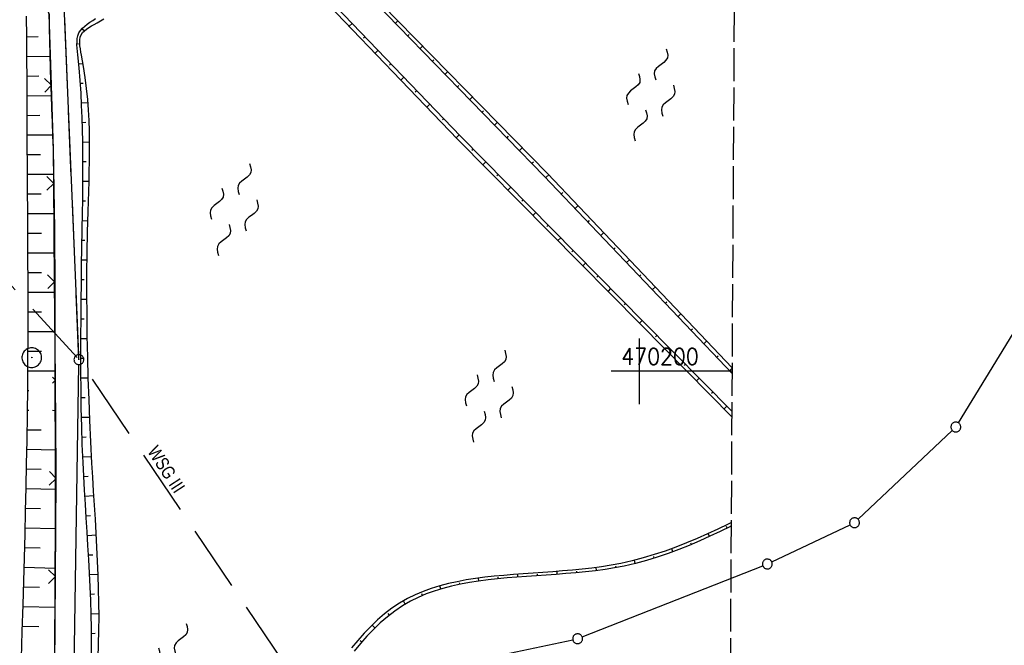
# Model space of a CAD drawing. Extents: x 510526 to 513920, y 467229 to 478797.
# Tile 46 of 256: x 511205 to 511356, y 470158 to 470254. Entities that reach past the tile are written whole.
import ezdxf
from ezdxf.enums import TextEntityAlignment as Align

# ---------------------------------------------------------------- set-up
doc = ezdxf.new("R2010")
doc.units = 0
doc.header["$LTSCALE"] = 10
doc.header["$MEASUREMENT"] = 0
for name, pattern in [('LT00', [0]), ('LT05', [0.7, 0.5, -0.2]), ('LT14', [0.6, 0.5, -0.1])]:
    doc.linetypes.add(name, pattern=pattern)
doc.layers.get('0').update_dxf_attribs({"linetype": 'LT00'})
for name, color, linetype in [('--WASSER_NUTZUNG', 180, 'Continuous'), ('DFK_AB_L', 21, 'LT00'), ('DFK_AB_P', 7, 'LT00'), ('DFK_GZPKT', 250, 'LT00'), ('DFK_KATASTER', 250, 'LT00'), ('V97_BOESCH', 250, 'LT00'), ('V97_BOSCHUNG', 250, 'LT00'), ('V97_PKT_AU', 211, 'LT00'), ('V97_RASTER', 250, 'LT00'), ('V97_ZAUN', 40, 'LT00'), ('WSG-GRENZE', 162, 'LT05'), ('WSG_TEXT', 163, 'Continuous')]:
    doc.layers.add(name, color=color, linetype=linetype)
doc.layers.add('-BLATT_97-RAND', color=7, linetype='LT14', plot=False)
doc.styles.add('Beschrift', font='ARIAL.TTF')
doc.styles.get("Standard").update_dxf_attribs({"font": 'romans.shx'})

# ---------------------------------------------------------------- blocks, each defined once
blk = doc.blocks.new('SYMB7250')
at = {"color": 0, "linetype": 'ByBlock'}
for points in [[(-0.25, 0.28), (-0.208333, 0.308889), (-0.166667, 0.331111), (-0.125, 0.34), (-0.083333, 0.331111), (-0.041667, 0.308889), (0, 0.28)], [(0, 0.28), (0.041667, 0.251111), (0.083333, 0.228889), (0.125, 0.22), (0.166667, 0.228889), (0.208333, 0.251111), (0.25, 0.28)], [(-0.74, 0), (-0.698333, 0.028889), (-0.656667, 0.051111), (-0.615, 0.06), (-0.573333, 0.051111), (-0.531667, 0.028889), (-0.49, 0)], [(-0.49, 0), (-0.448333, -0.028889), (-0.406667, -0.051111), (-0.365, -0.06), (-0.323333, -0.051111), (-0.281667, -0.028889), (-0.24, 0)], [(0.24, 0), (0.281667, 0.028889), (0.323333, 0.051111), (0.365, 0.06), (0.406667, 0.051111), (0.448333, 0.028889), (0.49, 0)], [(0.49, 0), (0.531667, -0.028889), (0.573333, -0.051111), (0.615, -0.06), (0.656667, -0.051111), (0.698333, -0.028889), (0.74, 0)], [(-0.25, -0.28), (-0.208333, -0.251111), (-0.166667, -0.228889), (-0.125, -0.22), (-0.083333, -0.228889), (-0.041667, -0.251111), (0, -0.28)], [(0, -0.28), (0.041667, -0.308889), (0.083333, -0.331111), (0.125, -0.34), (0.166667, -0.331111), (0.208333, -0.308889), (0.25, -0.28)]]:
    blk.add_lwpolyline(points, dxfattribs=at)
blk = doc.blocks.new('SYMB7010')
at = {"color": 0, "linetype": 'ByBlock'}
for points in [[(-0.031408, 0.499213), (-0.093728, 0.49134), (-0.15457, 0.475719), (-0.212975, 0.452595), (-0.268021, 0.422333), (-0.31884, 0.385411), (-0.36463, 0.342411), (-0.40467, 0.29401), (-0.438329, 0.240973), (-0.465074, 0.184136), (-0.484486, 0.124395), (-0.496256, 0.062692), (-0.5002, 0)], [(-0.5002, 0), (-0.496256, -0.062692), (-0.484486, -0.124395), (-0.465075, -0.184136), (-0.438329, -0.240973), (-0.404671, -0.29401), (-0.36463, -0.342411), (-0.31884, -0.385411), (-0.268021, -0.422333), (-0.212975, -0.452595), (-0.154571, -0.475719), (-0.093728, -0.49134), (-0.031408, -0.499213), (0.031408, -0.499213)], [(0.5002, 0), (0.496256, 0.062692), (0.484485, 0.124395), (0.465074, 0.184136), (0.438329, 0.240973), (0.40467, 0.29401), (0.36463, 0.342411), (0.31884, 0.385411), (0.268021, 0.422333), (0.212975, 0.452595), (0.15457, 0.475719), (0.093728, 0.49134), (0.031408, 0.499213), (-0.031408, 0.499213)], [(0.031408, -0.499213), (0.093728, -0.491341), (0.15457, -0.475719), (0.212975, -0.452595), (0.268021, -0.422333), (0.31884, -0.385411), (0.36463, -0.342411), (0.404671, -0.294011), (0.438329, -0.240974), (0.465075, -0.184136), (0.484486, -0.124395), (0.496256, -0.062692), (0.500201, 0)]]:
    blk.add_lwpolyline(points, dxfattribs=at)
blk = doc.blocks.new('SYMB0003')
at = {"color": 0, "linetype": 'ByBlock'}
for p, q in [((-0.015712, 0), (0.010166, 0.012015)), ((0, -0.021257), (-0.015712, 0)), ((0.010166, 0.012015), (0, -0.021257))]:
    blk.add_line(p, q, dxfattribs=at)
for points in [[(-0.031395, 0.499013), (-0.093691, 0.491144), (-0.154509, 0.475528), (-0.21289, 0.452414), (-0.267913, 0.422164), (-0.318712, 0.385257), (-0.364484, 0.342274), (-0.404509, 0.293893), (-0.438154, 0.240877), (-0.464888, 0.184062), (-0.484292, 0.124345), (-0.496058, 0.062667), (-0.5, 0)], [(-0.5, 0), (-0.496058, -0.062667), (-0.484292, -0.124345), (-0.464888, -0.184062), (-0.438154, -0.240877), (-0.404509, -0.293893), (-0.364485, -0.342274), (-0.318712, -0.385257), (-0.267914, -0.422164), (-0.21289, -0.452414), (-0.154509, -0.475529), (-0.093691, -0.491144), (-0.031395, -0.499014), (0.031395, -0.499014)], [(0.5, 0), (0.496057, 0.062667), (0.484292, 0.124345), (0.464888, 0.184062), (0.438153, 0.240877), (0.404509, 0.293893), (0.364484, 0.342274), (0.318712, 0.385257), (0.267913, 0.422164), (0.21289, 0.452414), (0.154509, 0.475528), (0.093691, 0.491144), (0.031395, 0.499013), (-0.031395, 0.499013)], [(0.031395, -0.499014), (0.093691, -0.491144), (0.154509, -0.475529), (0.21289, -0.452414), (0.267914, -0.422164), (0.318712, -0.385257), (0.364485, -0.342274), (0.404509, -0.293893), (0.438154, -0.240877), (0.464889, -0.184062), (0.484292, -0.124345), (0.496058, -0.062667), (0.5, 0)]]:
    blk.add_lwpolyline(points, dxfattribs=at)
blk = doc.blocks.new('SYMB0024')
at = {"color": 0, "linetype": 'ByBlock'}
for p, q in [((-0.5, 0.5), (0, 0)), ((0, 0), (0.5, 0.5))]:
    blk.add_line(p, q, dxfattribs=at)

msp = doc.modelspace()

# ---------------------------------------------------------------- linework, layer by layer
at = {"layer": '-BLATT_97-RAND'}
msp.add_lwpolyline([(511028.4, 470402.97), (511022.89, 469477.99), (511309.88, 469476.28), (511315.39, 470401.26), (511028.4, 470402.97)], dxfattribs=at)
at = {"layer": 'DFK_AB_L'}
for p, q in [((511214.5, 470202.52), (511211.39, 470277.51)), ((511213.1, 470109.53), (511214.52, 470201.02))]:
    msp.add_line(p, q, dxfattribs=at)
at = {"layer": 'DFK_KATASTER'}
for p, q in [((511348.67, 470192.13), (511370.25, 470227.45)), ((511333.38, 470177.41), (511347.74, 470190.97)), ((511320.21, 470170.91), (511332.15, 470176.57)), ((511291.29, 470159.46), (511318.83, 470170.32)), ((511267.51, 470154.34), (511289.86, 470159.04))]:
    msp.add_line(p, q, dxfattribs=at)
at = {"layer": 'V97_BOESCH'}
for p, q in [((511244.27, 470265.47), (511272.79, 470235.82)), ((511272.29, 470235.4), (511300.25, 470207.14)), ((511272.79, 470235.82), (511300.67, 470207.48)), ((511300.25, 470207.14), (511314.15, 470193.01)), ((511300.67, 470207.48), (511314.16, 470193.88))]:
    msp.add_line(p, q, dxfattribs=at)
at = {"layer": 'V97_BOESCH', "flags": 128}
msp.add_lwpolyline([(511314.19, 470199.63), (511285.51, 470229.77), (511257.78, 470258.27), (511249.27, 470266.95)], dxfattribs=at)
at = {"layer": 'V97_BOESCH'}
for points in [[(511314.19, 470200.5), (511286.01, 470230.19), (511258.21, 470258.61), (511249.69, 470267.37)], [(511243.93, 470264.95), (511272.29, 470235.4)], [(511205.77, 470156.22), (511205.89, 470160.29), (511206.01, 470164.37), (511206.11, 470167.95), (511206.21, 470171.53), (511206.31, 470175.12), (511206.4, 470178.7), (511206.48, 470182.28), (511206.56, 470185.87), (511206.62, 470189.45), (511206.68, 470193.48), (511206.72, 470197.51), (511206.75, 470201.55), (511206.77, 470205.58), (511206.78, 470209.61), (511206.77, 470213.64), (511206.76, 470217.14), (511206.74, 470220.65), (511206.73, 470224.15), (511206.7, 470227.65), (511206.68, 470231.16), (511206.66, 470234.66), (511206.64, 470238.16), (511206.63, 470241.37), (511206.62, 470244.57), (511206.6, 470247.78), (511206.58, 470250.98), (511206.55, 470254.19)], [(511210.84, 470154.41), (511210.88, 470159.59), (511210.91, 470164.76), (511210.93, 470169.93), (511210.94, 470175.11), (511210.95, 470180.02), (511210.95, 470184.93), (511210.94, 470189.84), (511210.93, 470194.75), (511210.92, 470199.66), (511210.91, 470204.57), (511210.9, 470209.49), (511210.9, 470212.54), (511210.89, 470215.59), (511210.88, 470218.64), (511210.86, 470221.69), (511210.83, 470224.74), (511210.78, 470227.79), (511210.72, 470230.84), (511210.64, 470233.89), (511210.57, 470235.95), (511210.5, 470238.01), (511210.42, 470240.07), (511210.34, 470242.13), (511210.27, 470244.19), (511210.2, 470246.25), (511210.14, 470248.31), (511210.09, 470250.38), (511210.06, 470252.44), (511210.05, 470254.5)], [(511216.43, 470156.62), (511216.45, 470158.71), (511216.44, 470160.8), (511216.4, 470162.9), (511216.34, 470165), (511216.26, 470167.1), (511216.15, 470169.2), (511216.04, 470171.3), (511215.91, 470173.41), (511215.78, 470175.51), (511215.65, 470177.62), (511215.52, 470179.74), (511215.39, 470181.85), (511215.27, 470183.97), (511215.17, 470186.09), (511215.05, 470188.84), (511214.97, 470191.59), (511214.9, 470194.34), (511214.86, 470197.09), (511214.83, 470199.84), (511214.83, 470202.58), (511214.83, 470205.32), (511214.85, 470208.06), (511214.88, 470210.78), (511214.91, 470213.5), (511214.95, 470216.2), (511215, 470218.9), (511215.04, 470221.58), (511215.08, 470224.24), (511215.11, 470226.04), (511215.13, 470227.83), (511215.15, 470229.63), (511215.15, 470231.42), (511215.15, 470233.22), (511215.13, 470235.03), (511215.09, 470236.85), (511215.03, 470238.69), (511214.95, 470240.55), (511214.85, 470242.43), (511214.71, 470244.34), (511214.55, 470246.28), (511214.36, 470248.25), (511214.3, 470248.76), (511214.26, 470249.28), (511214.23, 470249.79), (511214.24, 470250.28), (511214.28, 470250.75), (511214.38, 470251.19), (511214.54, 470251.61), (511214.77, 470251.99), (511215.07, 470252.33), (511215.41, 470252.65), (511215.8, 470252.96), (511216.2, 470253.25), (511216.63, 470253.53), (511217.06, 470253.81)], [(511217.45, 470156.27), (511217.53, 470158.37), (511217.58, 470160.46), (511217.6, 470162.57), (511217.58, 470164.68), (511217.54, 470166.79), (511217.47, 470168.91), (511217.38, 470171.03), (511217.28, 470173.16), (511217.16, 470175.29), (511217.04, 470177.42), (511216.91, 470179.56), (511216.78, 470181.7), (511216.65, 470183.84), (511216.52, 470185.99), (511216.35, 470189.22), (511216.2, 470192.46), (511216.07, 470195.7), (511215.96, 470198.93), (511215.87, 470202.16), (511215.81, 470205.38), (511215.77, 470208.58), (511215.75, 470211.78), (511215.75, 470214.95), (511215.78, 470218.11), (511215.84, 470221.24), (511215.92, 470224.35), (511215.97, 470225.89), (511216.02, 470227.42), (511216.07, 470228.95), (511216.11, 470230.49), (511216.14, 470232.02), (511216.16, 470233.57), (511216.16, 470235.12), (511216.13, 470236.69), (511216.08, 470238.27), (511215.99, 470239.87), (511215.87, 470241.48), (511215.71, 470243.12), (511215.5, 470244.79), (511215.25, 470246.49), (511214.94, 470248.21), (511214.84, 470248.7), (511214.76, 470249.19), (511214.69, 470249.66), (511214.66, 470250.12), (511214.67, 470250.56), (511214.74, 470250.96), (511214.88, 470251.34), (511215.09, 470251.66), (511215.37, 470251.95), (511215.69, 470252.21), (511216.06, 470252.46), (511216.46, 470252.69), (511216.87, 470252.92), (511217.29, 470253.15), (511218.35, 470253.77)], [(511314.05, 470176.94), (511313.55, 470176.69), (511311.98, 470175.93), (511310.4, 470175.19), (511308.81, 470174.48), (511307.2, 470173.81), (511305.58, 470173.17), (511303.95, 470172.57), (511302.29, 470172.02), (511300.6, 470171.52), (511298.9, 470171.07), (511297.17, 470170.68), (511295.72, 470170.41), (511294.26, 470170.18), (511292.78, 470169.98), (511291.3, 470169.8), (511289.8, 470169.66), (511288.3, 470169.53), (511286.8, 470169.41), (511285.3, 470169.3), (511283.8, 470169.2), (511282.3, 470169.09), (511280.82, 470168.98), (511279.34, 470168.86), (511277.88, 470168.72), (511276.44, 470168.56), (511275.01, 470168.37), (511273.61, 470168.15), (511272.23, 470167.89), (511270.88, 470167.6), (511269.56, 470167.25), (511268.28, 470166.86), (511267.02, 470166.4), (511265.81, 470165.89), (511264.64, 470165.31), (511263.44, 470164.61), (511262.28, 470163.84), (511261.16, 470162.99), (511260.09, 470162.07), (511259.05, 470161.08), (511258.05, 470160.04), (511257.08, 470158.94), (511256.13, 470157.78)], [(511314.05, 470176.41), (511313.89, 470176.33), (511312.34, 470175.56), (511310.78, 470174.82), (511309.21, 470174.11), (511307.62, 470173.42), (511306.02, 470172.78), (511304.4, 470172.18), (511302.75, 470171.62), (511301.09, 470171.11), (511299.4, 470170.67), (511297.69, 470170.28), (511296.24, 470170), (511294.78, 470169.77), (511293.31, 470169.56), (511291.82, 470169.39), (511290.32, 470169.25), (511288.82, 470169.12), (511287.31, 470169.01), (511285.81, 470168.9), (511284.31, 470168.8), (511282.81, 470168.7), (511281.32, 470168.59), (511279.84, 470168.47), (511278.38, 470168.33), (511276.93, 470168.18), (511275.5, 470167.99), (511274.09, 470167.77), (511272.71, 470167.52), (511271.35, 470167.22), (511270.03, 470166.87), (511268.73, 470166.47), (511267.48, 470166.02), (511266.26, 470165.5), (511265.08, 470164.91), (511263.87, 470164.2), (511262.7, 470163.41), (511261.58, 470162.55), (511260.5, 470161.62), (511259.46, 470160.62), (511258.45, 470159.56), (511257.47, 470158.45), (511256.51, 470157.28)]]:
    msp.add_lwpolyline(points, dxfattribs=at)
at = {"layer": 'V97_BOSCHUNG'}
for p, q in [((511256.21, 470253.06), (511255.76, 470252.62)), ((511262.8, 470253.12), (511263.2, 470253.51)), ((511214.99, 470252.25), (511215.39, 470251.97)), ((511264.69, 470251.17), (511264.9, 470251.37)), ((511206.58, 470251.04), (511208.33, 470251.05)), ((511214.23, 470249.98), (511214.45, 470249.93)), ((511258.18, 470251.01), (511257.96, 470250.79)), ((511266.58, 470249.23), (511267, 470249.63)), ((511260.16, 470248.96), (511259.7, 470248.52)), ((511206.6, 470248.04), (511210.15, 470248.06)), ((511214.49, 470246.92), (511215.17, 470246.96)), ((511262.13, 470246.9), (511261.9, 470246.68)), ((511268.47, 470247.28), (511268.68, 470247.49)), ((511270.37, 470245.34), (511270.79, 470245.75)), ((511206.61, 470245.04), (511208.43, 470245.05)), ((511214.75, 470243.93), (511215.18, 470243.96)), ((511264.1, 470244.85), (511263.64, 470244.41)), ((511266.07, 470242.8), (511265.84, 470242.58)), ((511272.26, 470243.39), (511272.47, 470243.6)), ((511206.63, 470242.04), (511210.35, 470242.07)), ((511214.93, 470240.95), (511215.91, 470241)), ((511268.05, 470240.75), (511267.58, 470240.31)), ((511274.15, 470241.45), (511274.58, 470241.86)), ((511276.04, 470239.51), (511276.26, 470239.72)), ((511206.64, 470239.04), (511208.55, 470239.05)), ((511215.06, 470237.96), (511215.57, 470237.98)), ((511270.19, 470238.55), (511269.96, 470238.33)), ((511277.93, 470237.56), (511278.38, 470237.99)), ((511206.65, 470236.04), (511210.57, 470236.07)), ((511215.13, 470234.97), (511216.16, 470234.99)), ((511272.53, 470236.05), (511272.07, 470235.59)), ((511279.83, 470235.62), (511280.05, 470235.84)), ((511274.7, 470233.88), (511274.47, 470233.65)), ((511281.72, 470233.67), (511282.17, 470234.12)), ((511206.67, 470233.04), (511208.67, 470233.05)), ((511215.15, 470231.98), (511215.65, 470231.98)), ((511276.6, 470231.95), (511276.15, 470231.5)), ((511283.61, 470231.73), (511283.84, 470231.95)), ((511206.69, 470230.04), (511210.74, 470230.07)), ((511215.14, 470228.98), (511216.07, 470228.98)), ((511278.51, 470230.01), (511278.28, 470229.79)), ((511285.77, 470229.55), (511286.24, 470230)), ((511280.41, 470228.08), (511279.97, 470227.64)), ((511288.09, 470227.03), (511288.33, 470227.25)), ((511206.71, 470227.04), (511208.75, 470227.05)), ((511215.11, 470225.98), (511215.54, 470225.98)), ((511282.31, 470226.14), (511282.09, 470225.93)), ((511284.21, 470224.21), (511283.78, 470223.78)), ((511290.23, 470224.82), (511290.69, 470225.26)), ((511206.73, 470224.04), (511210.84, 470224.07)), ((511215.06, 470222.98), (511215.88, 470222.97)), ((511292.19, 470222.76), (511292.42, 470222.98)), ((511286.12, 470222.28), (511285.9, 470222.07)), ((511294.15, 470220.7), (511294.61, 470221.14)), ((511206.74, 470221.04), (511208.8, 470221.05)), ((511215.02, 470219.98), (511215.41, 470219.98)), ((511288.02, 470220.34), (511287.6, 470219.93)), ((511289.92, 470218.41), (511289.71, 470218.2)), ((511296.11, 470218.63), (511296.34, 470218.85)), ((511206.76, 470218.04), (511210.88, 470218.07)), ((511214.97, 470216.98), (511215.77, 470216.97)), ((511298.07, 470216.57), (511298.53, 470217.01)), ((511291.82, 470216.48), (511291.41, 470216.07)), ((511206.77, 470215.04), (511208.83, 470215.05)), ((511214.92, 470213.98), (511215.34, 470213.98)), ((511293.73, 470214.54), (511293.52, 470214.34)), ((511300.03, 470214.51), (511300.26, 470214.73)), ((511295.63, 470212.61), (511295.23, 470212.21)), ((511301.99, 470212.45), (511302.45, 470212.88)), ((511206.77, 470212.05), (511210.9, 470212.05)), ((511214.88, 470210.98), (511215.75, 470210.97)), ((511303.95, 470210.39), (511304.18, 470210.6)), ((511297.87, 470210.33), (511297.67, 470210.13)), ((511206.78, 470209.06), (511208.84, 470209.05)), ((511214.85, 470207.98), (511215.31, 470207.98)), ((511300.44, 470207.73), (511300.05, 470207.34)), ((511305.92, 470208.33), (511306.36, 470208.75)), ((511307.88, 470206.27), (511308.1, 470206.48)), ((511206.77, 470206.06), (511210.91, 470206.04)), ((511214.83, 470204.98), (511215.81, 470204.98)), ((511302.68, 470205.43), (511302.48, 470205.23)), ((511309.84, 470204.2), (511310.28, 470204.63)), ((511304.91, 470203.21), (511304.51, 470202.81)), ((511206.76, 470203.06), (511208.84, 470203.05)), ((511214.83, 470201.98), (511215.35, 470201.98)), ((511311.8, 470202.14), (511312.02, 470202.35)), ((511206.74, 470200.06), (511210.92, 470200.04)), ((511307.02, 470201.08), (511306.82, 470200.87)), ((511313.76, 470200.08), (511314.2, 470200.5)), ((511214.84, 470198.97), (511215.96, 470198.98)), ((511309.13, 470198.95), (511308.72, 470198.53)), ((511206.72, 470197.06), (511206.91, 470197.06)), ((511214.87, 470195.97), (511215.46, 470195.98)), ((511311.25, 470196.82), (511311.03, 470196.61)), ((511206.69, 470194.07), (511206.89, 470194.07)), ((511313.36, 470194.69), (511312.92, 470194.26)), ((511210.49, 470194.04), (511210.93, 470194.03)), ((511214.93, 470192.97), (511216.17, 470192.99)), ((511206.65, 470191.08), (511208.79, 470191.05)), ((511215.01, 470189.96), (511215.66, 470189.98)), ((511206.6, 470188.09), (511210.94, 470188.01)), ((511215.13, 470186.96), (511216.46, 470187.01)), ((511206.54, 470185.09), (511208.75, 470185.05)), ((511215.27, 470183.95), (511215.95, 470183.99)), ((511206.48, 470182.09), (511210.95, 470182.01)), ((511215.44, 470180.96), (511216.82, 470181.04)), ((511206.41, 470179.1), (511208.68, 470179.05)), ((511215.63, 470177.96), (511216.31, 470178)), ((511206.34, 470176.12), (511210.95, 470175.99)), ((511313.39, 470176.08), (511313.29, 470176.3)), ((511215.82, 470174.96), (511217.18, 470175.05)), ((511310.69, 470174.78), (511310.48, 470175.23)), ((511206.26, 470173.13), (511208.6, 470173.05)), ((511307.94, 470173.56), (511307.84, 470173.79)), ((511216, 470171.97), (511216.67, 470172.01)), ((511302.29, 470171.47), (511302.22, 470171.72)), ((511305.14, 470172.45), (511304.96, 470172.93)), ((511206.17, 470170.13), (511210.93, 470169.98)), ((511293.47, 470169.59), (511293.41, 470170.06)), ((511296.45, 470170.04), (511296.4, 470170.28)), ((511299.39, 470170.66), (511299.27, 470171.16)), ((511216.16, 470168.98), (511217.46, 470169.05)), ((511278.52, 470168.35), (511278.5, 470168.56)), ((511281.5, 470168.6), (511281.47, 470169.03)), ((511284.49, 470168.81), (511284.48, 470169.03)), ((511287.49, 470169.02), (511287.45, 470169.46)), ((511290.48, 470169.26), (511290.46, 470169.49)), ((511206.09, 470167.13), (511208.5, 470167.05)), ((511269.73, 470166.78), (511269.58, 470167.26)), ((511272.61, 470167.5), (511272.56, 470167.72)), ((511275.55, 470168), (511275.49, 470168.44)), ((511216.3, 470165.99), (511216.93, 470166.02)), ((511266.94, 470165.8), (511266.84, 470166.04)), ((511206, 470164.13), (511210.91, 470163.98)), ((511264.31, 470164.47), (511264.02, 470164.96)), ((511216.4, 470163), (511217.6, 470163.03)), ((511261.89, 470162.8), (511261.71, 470163.03)), ((511205.91, 470161.13), (511208.4, 470161.05)), ((511259.68, 470160.84), (511259.25, 470161.28)), ((511216.45, 470160.01), (511217.01, 470160.02)), ((511257.66, 470158.67), (511257.42, 470158.87))]:
    msp.add_line(p, q, dxfattribs=at)
at = {"layer": 'V97_RASTER'}
for p, q in [((511300, 470205), (511300, 470195)), ((511314.19, 470200), (511295.69, 470200))]:
    msp.add_line(p, q, dxfattribs=at)
at = {"layer": 'V97_ZAUN'}
for p, q in [((511210.82, 470213.66), (511210.69, 470228.66)), ((511210.96, 470198.66), (511210.82, 470213.66)), ((511210.51, 470198.2), (511210.96, 470198.66)), ((511210.96, 470198.66), (511210.52, 470199.09)), ((511210.95, 470168.66), (511211.07, 470183.66)), ((511210.83, 470153.66), (511210.95, 470168.66))]:
    msp.add_line(p, q, dxfattribs=at)
for points in [[(511210.34, 470243.65), (511210.01, 470254.48), (511208.65, 470258.42)], [(511210.69, 470228.66), (511210.64, 470233.89), (511210.34, 470243.65)], [(511211.07, 470183.66), (511211.08, 470184.88), (511210.96, 470198.66)]]:
    msp.add_lwpolyline(points, dxfattribs=at)
at = {"layer": 'WSG-GRENZE', "ltscale": 2, "flags": 128}
for points in [[(511220.03, 471024.16), (511145.09, 470958.85), (511090.88, 470963.64), (511042.13, 470689.85), (511034.93, 470686.28), (511040.5, 470423.38), (511040.31, 470419.35), (511168.17, 470270.82), (511167.95, 470267.01), (511167.15, 470253.55), (511214.53, 470201.77), (511255.66, 470140.86), (511313.84, 470140.51)], [(511214.53, 470201.77), (511211.36, 470278.26), (511213.18, 470288.05), (511220.43, 470292.2), (511222.23, 470294.76), (511227.94, 470302.62), (511236.7, 470343.17), (511217.72, 470444.41), (511206.24, 470473.3), (511205.67, 470474.74), (511193.49, 470614.8), (511186.3, 470675.75), (511192.21, 470690.43), (511191.66, 470698.9), (511188.5, 470715.24), (511184.01, 470719.13), (511175.23, 470789.64), (511171.61, 470786.5), (511170.12, 470798.55), (511157.69, 470882.4), (511145.09, 470958.85)]]:
    msp.add_lwpolyline(points, dxfattribs=at)

# ---------------------------------------------------------------- block references
at = {"layer": '--WASSER_NUTZUNG', "yscale": 10, "zscale": 10, "rotation": 251.28826}
for p, xscale in [((511301.74, 470242.17), 10), ((511238.2, 470224.68), 9.999999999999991), ((511277.1, 470196.18), 10), ((511228.52, 470154.53), 10)]:
    msp.add_blockref('SYMB7250', p, dxfattribs=dict(at, xscale=xscale))
at = {"layer": 'DFK_AB_P', "xscale": 1.499999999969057, "yscale": 1.5, "zscale": 1.5, "rotation": 251.2881100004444}
msp.add_blockref('SYMB0003', (511214.53, 470201.77), dxfattribs=at)
at = {"layer": 'DFK_GZPKT', "xscale": 1.499999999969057, "yscale": 1.5, "zscale": 1.5, "rotation": 251.2881100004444}
for p in [(511348.28, 470191.49), (511332.83, 470176.89), (511319.53, 470170.59), (511290.59, 470159.19)]:
    msp.add_blockref('SYMB7010', p, dxfattribs=at)
at = {"layer": 'V97_PKT_AU', "xscale": 2.999999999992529, "yscale": 2.999999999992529, "zscale": 3, "rotation": 269.6589033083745}
msp.add_blockref('SYMB0003', (511207.34, 470202.08), dxfattribs=at)
at = {"layer": 'V97_ZAUN', "yscale": 2.099999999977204, "zscale": 2.1}
for p, xscale, rotation in [((511210.34, 470243.65), 2.099999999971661, 91.75761330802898), ((511210.69, 470228.66), 2.100000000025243, 90.51222330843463), ((511210.82, 470213.66), 2.100000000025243, 90.51222330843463), ((511211.07, 470183.66), 2.100000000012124, 89.53301330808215), ((511210.95, 470168.66), 2.100000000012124, 89.53301330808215)]:
    msp.add_blockref('SYMB0024', p, dxfattribs=dict(at, xscale=xscale, rotation=rotation))

# ---------------------------------------------------------------- texts
at = {"layer": 'V97_RASTER', "width": 0.918}
msp.add_text(' 470200', height=2.5, rotation=0.0016, dxfattribs=at).set_placement((511295.69, 470201))
at = {"layer": 'WSG_TEXT', "style": 'Beschrift', "width": 0.8}
msp.add_text('WSG III', height=2, rotation=303.0102, dxfattribs=at).set_placement((511227.02, 470184.49), align=Align.CENTER)

doc.saveas('drawing.dxf')
